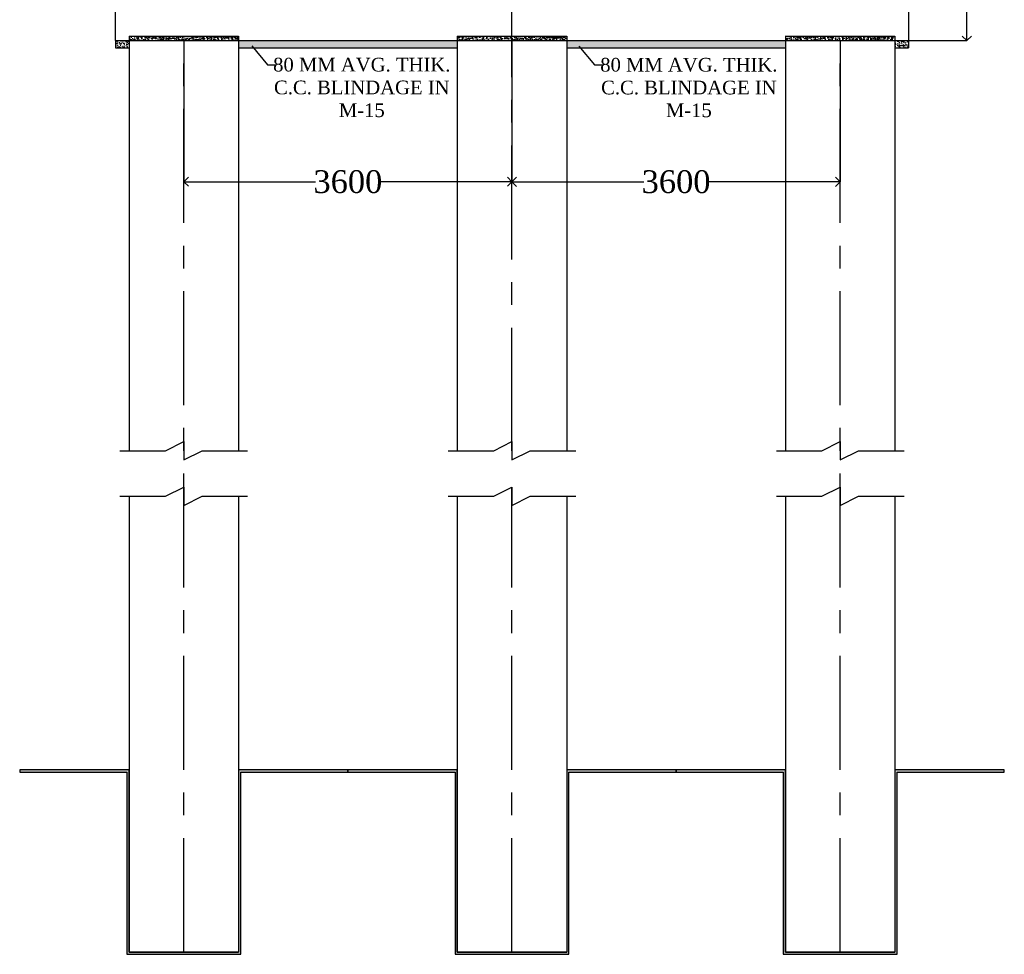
# Model space of a CAD drawing. Header units: millimetres. Extents: x -11064034 to 12176239, y -803770 to 320261.
# Tile 6 of 16: x 3131701 to 3153301, y -761715 to -741206. Entities that reach past the tile are written whole.
import ezdxf
from ezdxf import colors
from ezdxf.entities.mleader import LeaderData, LeaderLine
from ezdxf.math import Vec2, Vec3

# ---------------------------------------------------------------- set-up
doc = ezdxf.new("R2010")
doc.units = ezdxf.units.MM
doc.header["$MEASUREMENT"] = 0
doc.linetypes.add('CENTERX2', pattern=[4, 2.5, -0.5, 0.5, -0.5])
doc.styles.get("Standard").update_dxf_attribs({"font": 'times.ttf'})
doc.dimstyles.new('RH SCALL', dxfattribs={"dimtxt": 500, "dimasz": 200, "dimexe": 1, "dimexo": 1.5, "dimgap": 0.09, "dimtad": 0, "dimdec": 0, "dimzin": 4, "dimdsep": 46, "dimtxsty": 'Standard', "dimblk": 'OPEN90', "dimcen": 0, "dimadec": 0, "dimazin": 1, "dimtfac": 1, "dimtdec": 0, "dimtix": 1, "dimtofl": 0, "dimtmove": 0, "dimatfit": 3, "dimfxl": 0, "dimtolj": 1, "dimtzin": 0, "dimarcsym": 0})
pattern_1 = [(50, (1296386.73, -1189072.17), (107.5890274, -9.4128202), [11.25, -123.75]), (355, (1296386.73, -1189072.17), (-20.8127, 112.82882), [9, -99]), (100.4514445, (1296395.7, -1189072.95), (86.776327, 103.4159986), [9.561029, -105.171317]), (46.1842, (1296386.73, -1189042.17), (160.0862, -24.827892), [16.875, -185.625]), (96.6356355, (1296400.07, -1189044.23), (140.199292, 146.11779), [14.341551, -157.757064]), (351.184164, (1296386.73, -1189042.17), (140.199292, 146.11779), [13.5, -148.5]), (21, (1296401.73, -1189049.67), (89.536058, -60.3928336), [11.25, -123.75]), (326, (1296401.73, -1189049.67), (36.4973, 108.772507), [9, -99]), (71.451445, (1296409.2, -1189054.7), (126.0333565, 48.379673), [9.5610285, -105.171317]), (37.5, (1296386.734, -1189072.166), (1.8239783, 49.9340781), [0, -97.8, 0, -100.5, 0, -99.375]), (7.5, (1296386.734, -1189072.166), (39.4604306, 59.1617568), [0, -57.3, 0, -95.55, 0, -37.875]), (327.5, (1296353.284, -1189072.166), (80.0733654, -3.3832308), [0, -37.5, 0, -117, 0, -155.25]), (317.5, (1296338.284, -1189072.166), (87.4779254, 15.0157473), [0, -48.75, 0, -77.7, 0, -110.25])]

# ---------------------------------------------------------------- blocks, each defined once
blk = doc.blocks.new('_Open90')
at = {"color": 0, "linetype": 'ByBlock', "lineweight": -2}
for p, q in [((0, 0), (-1, 0)), ((-0.5, 0.5), (0, 0)), ((0, 0), (-0.5, -0.5))]:
    blk.add_line(p, q, dxfattribs=at)
blk = doc.blocks.new('*D357')
at = {"color": 0, "linetype": 'Continuous', "lineweight": -2, "ltscale": 10000, "transparency": 16777216}
for p, q in [((3151203, -738065), (3152481, -738065)), ((3152480, -738265), (3152480, -738824)), ((3152480, -741465), (3152480, -740870)), ((3151203, -741665), (3152481, -741665))]:
    blk.add_line(p, q, dxfattribs=at)
at = {"layer": 'Defpoints', "color": 0, "linetype": 'Continuous', "lineweight": 30, "ltscale": 10000, "transparency": 16777216}
for p in [(3151201, -738065), (3151201, -741665), (3152480, -741665)]:
    blk.add_point(p, dxfattribs=at)
at = {"color": 0, "linetype": 'Continuous', "lineweight": -2, "ltscale": 10000, "transparency": 16777216, "xscale": 200, "yscale": 200, "zscale": 200}
for p, rotation in [((3152480, -738065), 90), ((3152480, -741665), 270)]:
    blk.add_blockref('_Open90', p, dxfattribs=dict(at, rotation=rotation))
at = {"color": 0, "linetype": 'Continuous', "ltscale": 10000, "transparency": 16777216, "insert": (3152480, -739847), "char_height": 500, "attachment_point": 5, "rotation": 90}
blk.add_mtext('\\A1;{\\H1.5x;1800}', dxfattribs=at)
blk = doc.blocks.new('*D422')
at = {"color": 0, "linetype": 'Continuous', "lineweight": -2, "ltscale": 10000, "transparency": 16777216}
for p, q in [((3135301, -741667), (3135301, -744764)), ((3142501, -741667), (3142501, -744764)), ((3135501, -744763), (3138191, -744763)), ((3142301, -744763), (3139612, -744763))]:
    blk.add_line(p, q, dxfattribs=at)
at = {"layer": 'Defpoints', "color": 0, "linetype": 'Continuous', "lineweight": 30, "ltscale": 10000, "transparency": 16777216}
for p in [(3135301, -741665, -872), (3142501, -741665, -872), (3142501, -744763)]:
    blk.add_point(p, dxfattribs=at)
at = {"color": 0, "linetype": 'Continuous', "lineweight": -2, "ltscale": 10000, "transparency": 16777216, "xscale": 200, "yscale": 200, "zscale": 200, "rotation": 180}
blk.add_blockref('_Open90', (3135301, -744763), dxfattribs=at)
at = {"color": 0, "linetype": 'Continuous', "lineweight": -2, "ltscale": 10000, "transparency": 16777216, "xscale": 200, "yscale": 200, "zscale": 200}
blk.add_blockref('_Open90', (3142501, -744763), dxfattribs=at)
at = {"color": 0, "linetype": 'Continuous', "ltscale": 10000, "transparency": 16777216, "insert": (3138901, -744763), "char_height": 500, "attachment_point": 5}
blk.add_mtext('\\A1;3600', dxfattribs=at)
blk = doc.blocks.new('*D423')
at = {"color": 0, "linetype": 'Continuous', "lineweight": -2, "ltscale": 10000, "transparency": 16777216}
for p, q in [((3142501, -741667), (3142501, -744765)), ((3149701, -741667), (3149701, -744765)), ((3142701, -744764), (3145391, -744764)), ((3149501, -744764), (3146812, -744764))]:
    blk.add_line(p, q, dxfattribs=at)
at = {"layer": 'Defpoints', "color": 0, "linetype": 'Continuous', "lineweight": 30, "ltscale": 10000, "transparency": 16777216}
for p in [(3142501, -741665, -872), (3149701, -741665, -872), (3149701, -744764)]:
    blk.add_point(p, dxfattribs=at)
at = {"color": 0, "linetype": 'Continuous', "lineweight": -2, "ltscale": 10000, "transparency": 16777216, "xscale": 200, "yscale": 200, "zscale": 200, "rotation": 180}
blk.add_blockref('_Open90', (3142501, -744764), dxfattribs=at)
at = {"color": 0, "linetype": 'Continuous', "lineweight": -2, "ltscale": 10000, "transparency": 16777216, "xscale": 200, "yscale": 200, "zscale": 200}
blk.add_blockref('_Open90', (3149701, -744764), dxfattribs=at)
at = {"color": 0, "linetype": 'Continuous', "ltscale": 10000, "transparency": 16777216, "insert": (3146101, -744764), "char_height": 500, "attachment_point": 5}
blk.add_mtext('\\A1;3600', dxfattribs=at)

msp = doc.modelspace()

# ---------------------------------------------------------------- hatches: boundary and pattern name
at = {"linetype": 'Continuous', "ltscale": 10000}
h = msp.add_hatch(dxfattribs=at)
h.set_pattern_fill('AR-CONC', scale=15)
h.set_pattern_definition(pattern_1)
h.paths.add_polyline_path([(3134101.4, -741665.3), (3133801.4, -741665.3), (3133801.4, -741825.3), (3134101.4, -741825.3)])
h = msp.add_hatch(dxfattribs=at)
h.set_pattern_fill('AR-CONC', scale=15)
h.set_pattern_definition(pattern_1)
h.paths.add_polyline_path([(3136501.4, -741665.3), (3136501.4, -741565.3), (3134101.4, -741565.3), (3134101.4, -741665.3)])
h = msp.add_hatch(dxfattribs=at)
h.set_pattern_fill('AR-CONC', scale=15)
h.set_pattern_definition(pattern_1)
h.paths.add_polyline_path([(3141301.4, -741825.3), (3141301.4, -741665.3), (3136501.4, -741665.3), (3136501.4, -741825.3)])
h = msp.add_hatch(dxfattribs=at)
h.set_pattern_fill('AR-CONC', scale=15)
h.set_pattern_definition(pattern_1)
h.paths.add_polyline_path([(3143701.4, -741665.3), (3143701.4, -741565.3), (3141301.4, -741565.3), (3141301.4, -741665.3)])
h = msp.add_hatch(dxfattribs=at)
h.set_pattern_fill('AR-CONC', scale=15)
h.set_pattern_definition(pattern_1)
h.paths.add_polyline_path([(3148501.4, -741825.3), (3148501.4, -741665.3), (3143701.4, -741665.3), (3143701.4, -741825.3)])
h = msp.add_hatch(dxfattribs=at)
h.set_pattern_fill('AR-CONC', scale=15)
h.set_pattern_definition(pattern_1)
h.paths.add_polyline_path([(3150901.4, -741665.3), (3150901.4, -741565.3), (3148501.4, -741565.3), (3148501.4, -741665.3)])
h = msp.add_hatch(dxfattribs=at)
h.set_pattern_fill('AR-CONC', scale=15)
h.set_pattern_definition(pattern_1)
h.paths.add_polyline_path([(3151201.4, -741665.3), (3150901.4, -741665.3), (3150901.4, -741825.3), (3151201.4, -741825.3)])
at = {"linetype": 'Continuous', "lineweight": 30, "ltscale": 10000}
h = msp.add_hatch(color=7, dxfattribs=at)
h.dxf.hatch_style = 1
h.paths.add_polyline_path([(3134101.4, -757665.3), (3131701.4, -757665.3), (3131701.4, -757715.3), (3134051.4, -757715.3), (3134051.4, -761715.3), (3136551.4, -761715.3), (3136551.4, -757715.3), (3138901.4, -757715.3), (3138901.4, -757665.3), (3136501.4, -757665.3), (3136501.4, -761665.3), (3134101.4, -761665.3)])
h = msp.add_hatch(color=7, dxfattribs=at)
h.dxf.hatch_style = 1
h.paths.add_polyline_path([(3141301.4, -757665.3), (3138901.4, -757665.3), (3138901.4, -757715.3), (3141251.4, -757715.3), (3141251.4, -761715.3), (3143751.4, -761715.3), (3143751.4, -757715.3), (3146101.4, -757715.3), (3146101.4, -757665.3), (3143701.4, -757665.3), (3143701.4, -761665.3), (3141301.4, -761665.3)])
h = msp.add_hatch(color=7, dxfattribs=at)
h.dxf.hatch_style = 1
h.paths.add_polyline_path([(3148501.4, -757665.3), (3146101.4, -757665.3), (3146101.4, -757715.3), (3148451.4, -757715.3), (3148451.4, -761715.3), (3150951.4, -761715.3), (3150951.4, -757715.3), (3153301.4, -757715.3), (3153301.4, -757665.3), (3150901.4, -757665.3), (3150901.4, -761665.3), (3148501.4, -761665.3)])

# ---------------------------------------------------------------- linework, layer by layer
at = {"color": 0, "linetype": 'CENTERX2', "ltscale": 1000}
for p, q in [((3142501.4, -750465.3, -872.2), (3142501.4, -730065.3, -872.2)), ((3135301.4, -761665.3, -872.2), (3135301.4, -741665.3, -872.2)), ((3149701.4, -761665.3, -872.2), (3149701.4, -741665.3, -872.2)), ((3142501.4, -761665.3, -872.2), (3142501.4, -751465.3, -872.2))]:
    msp.add_line(p, q, dxfattribs=at)
at = {"linetype": 'Continuous', "ltscale": 10000}
for p, q in [((3133801.4, -741665.3, -872.2), (3133801.4, -738065.3, -872.2)), ((3151201.4, -738065.3, -872.2), (3151201.4, -741665.3, -872.2)), ((3133801.4, -741665.3, -872.2), (3151201.4, -741665.3, -872.2)), ((3133801.4, -741665.3, -872.2), (3133801.4, -741825.3, -872.2)), ((3134101.4, -741565.3, -872.2), (3136501.4, -741565.3, -872.2)), ((3134101.4, -741565.3, -872.2), (3134101.4, -750665.3, -872.2)), ((3136501.4, -741565.3, -872.2), (3136501.4, -750665.3, -872.2)), ((3141301.4, -741565.3, -872.2), (3143701.4, -741565.3, -872.2)), ((3141301.4, -741565.3, -872.2), (3141301.4, -750665.3, -872.2)), ((3143701.4, -741565.3, -872.2), (3143701.4, -750665.3, -872.2)), ((3148501.4, -741565.3, -872.2), (3150901.4, -741565.3, -872.2)), ((3148501.4, -741565.3, -872.2), (3148501.4, -750665.3, -872.2)), ((3150901.4, -741565.3, -872.2), (3150901.4, -750665.3, -872.2)), ((3151201.4, -741665.3, -872.2), (3151201.4, -741825.3, -872.2)), ((3133801.4, -741825.3, -872.2), (3134101.4, -741825.3, -872.2)), ((3136501.4, -741825.3, -872.2), (3141301.4, -741825.3, -872.2)), ((3143701.4, -741825.3, -872.2), (3148501.4, -741825.3, -872.2)), ((3150901.4, -741825.3, -872.2), (3151201.4, -741825.3, -872.2)), ((3134901.4, -750665.3, -872.2), (3135301.4, -750465.3, -872.2)), ((3135301.4, -750665.3, -872.2), (3135301.4, -750465.3, -872.2)), ((3135301.4, -750465.3, -872.2), (3135301.4, -750865.3, -872.2)), ((3142101.4, -750665.3, -872.2), (3142501.4, -750465.3, -872.2)), ((3142501.4, -750665.3, -872.2), (3142501.4, -750465.3, -872.2)), ((3142501.4, -750465.3, -872.2), (3142501.4, -750865.3, -872.2)), ((3149301.4, -750665.3, -872.2), (3149701.4, -750465.3, -872.2)), ((3149701.4, -750665.3, -872.2), (3149701.4, -750465.3, -872.2)), ((3149701.4, -750465.3, -872.2), (3149701.4, -750865.3, -872.2)), ((3133901.4, -750665.3, -872.2), (3134101.4, -750665.3, -872.2)), ((3134101.4, -750665.3, -872.2), (3134901.4, -750665.3, -872.2)), ((3135301.4, -750865.3, -872.2), (3135701.4, -750665.3, -872.2)), ((3135701.4, -750665.3, -872.2), (3136501.4, -750665.3, -872.2)), ((3135701.4, -750665.3, -872.2), (3135701.4, -750665.3, -872.2)), ((3136501.4, -750665.3, -872.2), (3136701.4, -750665.3, -872.2)), ((3141101.4, -750665.3, -872.2), (3141301.4, -750665.3, -872.2)), ((3141301.4, -750665.3, -872.2), (3142101.4, -750665.3, -872.2)), ((3142501.4, -750865.3, -872.2), (3142901.4, -750665.3, -872.2)), ((3142901.4, -750665.3, -872.2), (3143701.4, -750665.3, -872.2)), ((3142901.4, -750665.3, -872.2), (3142901.4, -750665.3, -872.2)), ((3143701.4, -750665.3, -872.2), (3143901.4, -750665.3, -872.2)), ((3148301.4, -750665.3, -872.2), (3148501.4, -750665.3, -872.2)), ((3148501.4, -750665.3, -872.2), (3149301.4, -750665.3, -872.2)), ((3149701.4, -750865.3, -872.2), (3150101.4, -750665.3, -872.2)), ((3150101.4, -750665.3, -872.2), (3150901.4, -750665.3, -872.2)), ((3150101.4, -750665.3, -872.2), (3150101.4, -750665.3, -872.2)), ((3150901.4, -750665.3, -872.2), (3151101.4, -750665.3, -872.2)), ((3133901.4, -751665.3, -872.2), (3134101.4, -751665.3, -872.2)), ((3134101.4, -751665.3, -872.2), (3134101.4, -761665.3, -872.2)), ((3134101.4, -751665.3, -872.2), (3134901.4, -751665.3, -872.2)), ((3134901.4, -751665.3, -872.2), (3135301.4, -751465.3, -872.2)), ((3135301.4, -751665.3, -872.2), (3135301.4, -751465.3, -872.2)), ((3135301.4, -751465.3, -872.2), (3135301.4, -751865.3, -872.2)), ((3135301.4, -751865.3, -872.2), (3135701.4, -751665.3, -872.2)), ((3135701.4, -751665.3, -872.2), (3136501.4, -751665.3, -872.2)), ((3135701.4, -751665.3, -872.2), (3135701.4, -751665.3, -872.2)), ((3136501.4, -751665.3, -872.2), (3136501.4, -761665.3, -872.2)), ((3136501.4, -751665.3, -872.2), (3136701.4, -751665.3, -872.2)), ((3141101.4, -751665.3, -872.2), (3141301.4, -751665.3, -872.2)), ((3141301.4, -751665.3, -872.2), (3141301.4, -761665.3, -872.2)), ((3141301.4, -751665.3, -872.2), (3142101.4, -751665.3, -872.2)), ((3142101.4, -751665.3, -872.2), (3142501.4, -751465.3, -872.2)), ((3142501.4, -751665.3, -872.2), (3142501.4, -751465.3, -872.2)), ((3142501.4, -751465.3, -872.2), (3142501.4, -751865.3, -872.2)), ((3142501.4, -751865.3, -872.2), (3142901.4, -751665.3, -872.2)), ((3142901.4, -751665.3, -872.2), (3143701.4, -751665.3, -872.2)), ((3142901.4, -751665.3, -872.2), (3142901.4, -751665.3, -872.2)), ((3143701.4, -751665.3, -872.2), (3143701.4, -761665.3, -872.2)), ((3143701.4, -751665.3, -872.2), (3143901.4, -751665.3, -872.2)), ((3148301.4, -751665.3, -872.2), (3148501.4, -751665.3, -872.2)), ((3148501.4, -751665.3, -872.2), (3148501.4, -761665.3, -872.2)), ((3148501.4, -751665.3, -872.2), (3149301.4, -751665.3, -872.2)), ((3149301.4, -751665.3, -872.2), (3149701.4, -751465.3, -872.2)), ((3149701.4, -751665.3, -872.2), (3149701.4, -751465.3, -872.2)), ((3149701.4, -751465.3, -872.2), (3149701.4, -751865.3, -872.2)), ((3149701.4, -751865.3, -872.2), (3150101.4, -751665.3, -872.2)), ((3150101.4, -751665.3, -872.2), (3150901.4, -751665.3, -872.2)), ((3150101.4, -751665.3, -872.2), (3150101.4, -751665.3, -872.2)), ((3150901.4, -751665.3, -872.2), (3150901.4, -761665.3, -872.2)), ((3150901.4, -751665.3, -872.2), (3151101.4, -751665.3, -872.2)), ((3134101.4, -761665.3, -872.2), (3136501.4, -761665.3, -872.2)), ((3134101.4, -761665.3, -872.2), (3136501.4, -761665.3, -872.2)), ((3141301.4, -761665.3, -872.2), (3143701.4, -761665.3, -872.2)), ((3141301.4, -761665.3, -872.2), (3143701.4, -761665.3, -872.2)), ((3148501.4, -761665.3, -872.2), (3150901.4, -761665.3, -872.2)), ((3148501.4, -761665.3, -872.2), (3150901.4, -761665.3, -872.2))]:
    msp.add_line(p, q, dxfattribs=at)
at = {"linetype": 'Continuous', "lineweight": 30, "ltscale": 10000, "elevation": -872.2}
for points in [[(3138901.4, -757665.3), (3136501.4, -757665.3), (3136501.4, -761665.3), (3134101.4, -761665.3), (3134101.4, -757665.3), (3131701.4, -757665.3), (3131701.4, -757715.3), (3134051.4, -757715.3), (3134051.4, -761715.3), (3136551.4, -761715.3), (3136551.4, -757715.3), (3138901.4, -757715.3)], [(3146101.4, -757665.3), (3143701.4, -757665.3), (3143701.4, -761665.3), (3141301.4, -761665.3), (3141301.4, -757665.3), (3138901.4, -757665.3), (3138901.4, -757715.3), (3141251.4, -757715.3), (3141251.4, -761715.3), (3143751.4, -761715.3), (3143751.4, -757715.3), (3146101.4, -757715.3)], [(3153301.4, -757665.3), (3150901.4, -757665.3), (3150901.4, -761665.3), (3148501.4, -761665.3), (3148501.4, -757665.3), (3146101.4, -757665.3), (3146101.4, -757715.3), (3148451.4, -757715.3), (3148451.4, -761715.3), (3150951.4, -761715.3), (3150951.4, -757715.3), (3153301.4, -757715.3)]]:
    msp.add_lwpolyline(points, close=True, dxfattribs=at)

# ---------------------------------------------------------------- dimensions: what is measured, and where the dimension line sits
at = {"linetype": 'Continuous', "ltscale": 10000}
dim = msp.add_linear_dim(base=(3152479.6, -741665.3, -872.2), p1=(3151201.4, -738065.3, -872.2), p2=(3151201.4, -741665.3, -872.2), angle=90, text='{\\H1.5x;1800}', dimstyle='RH SCALL', dxfattribs=at)
dim.commit()
dim.dimension.update_dxf_attribs({"geometry": '*D357', "text_midpoint": (3152479.6, -739846.9, -872.2), "dimtype": 160})
for base, p1, p2, picture, middle in [((3142501.4, -744763.4), (3135301.4, -741665.3, -872.2), (3142501.4, -741665.3, -872.2), '*D422', (3138901.4, -744763.4)), ((3149701.4, -744764.4), (3142501.4, -741665.3, -872.2), (3149701.4, -741665.3, -872.2), '*D423', (3146101.4, -744764.4))]:
    dim = msp.add_linear_dim(base=base, p1=p1, p2=p2, text='3600', dimstyle='RH SCALL', dxfattribs=at)
    dim.commit()
    dim.dimension.update_dxf_attribs({"geometry": picture, "text_midpoint": middle})

# ---------------------------------------------------------------- leaders
ml = msp.add_multileader_mtext('Standard', dxfattribs=at)
ml.set_content('80 MM AVG. THIK. C.C. BLINDAGE IN M-15', color=256)
ml.set_leader_properties()
ml.build(insert=Vec2(0, 0))
ml.multileader.update_dxf_attribs({"text_right_attachment_type": 6, "dogleg_length": 0.36, "arrow_head_size": 0.18})
ctx = ml.context
ctx.base_point, ctx.char_height, ctx.arrow_head_size, ctx.landing_gap_size, ctx.plane_origin = Vec3(3137334, -742195.4, -872.2), 300, 0.18, 0.09, Vec3(3136794.9, -741781.8, -872.2)
ctx.right_attachment, ctx.text_align_type = 6, 1
notes = []
notes.append((ctx, [(0, (1, 1, 0), (3137139, -742195.4, -872.2), (1, 0), 195.1, [(0, [(3136794.9, -741781.8, -872.2)], 0, [])])]))
ctx.mtext.insert, ctx.mtext.width, ctx.mtext.defined_height, ctx.mtext.alignment, ctx.mtext.flow_direction = Vec3(3139206, -742042.8, -872.2), 4328.952, 1365, 2, 5
ml = msp.add_multileader_mtext('Standard', dxfattribs=at)
ml.set_content('80 MM AVG. THIK. C.C. BLINDAGE IN M-15', color=256)
ml.set_leader_properties()
ml.build(insert=Vec2(0, 0))
ml.multileader.update_dxf_attribs({"text_right_attachment_type": 6, "dogleg_length": 0.36, "arrow_head_size": 0.18})
ctx = ml.context
ctx.base_point, ctx.char_height, ctx.arrow_head_size, ctx.landing_gap_size, ctx.plane_origin = Vec3(3144509.6, -742197.6, -872.2), 300, 0.18, 0.09, Vec3(3143970.5, -741784, -872.2)
ctx.right_attachment, ctx.text_align_type = 6, 1
notes.append((ctx, [(0, (1, 1, 0), (3144314.6, -742197.6, -872.2), (1, 0), 195.1, [(0, [(3143970.5, -741784, -872.2)], 0, [])])]))
ctx.mtext.insert, ctx.mtext.width, ctx.mtext.defined_height, ctx.mtext.alignment, ctx.mtext.flow_direction = Vec3(3146381.6, -742045, -872.2), 3952.149, 1365, 2, 5
for ctx, leaders in notes:
    for number, flags, end, landing, length, lines in leaders:
        leader = LeaderData()
        leader.index, (leader.has_last_leader_line, leader.has_dogleg_vector, leader.attachment_direction) = number, flags
        leader.last_leader_point, leader.dogleg_vector, leader.dogleg_length = Vec3(end), Vec3(landing), length
        for number, points, colour, breaks in lines:
            line = LeaderLine()
            line.index, line.vertices, line.color, line.breaks = number, Vec3.list(points), colors.encode_raw_color(colour), breaks
            leader.lines.append(line)
        ctx.leaders.append(leader)

doc.saveas('drawing.dxf')
